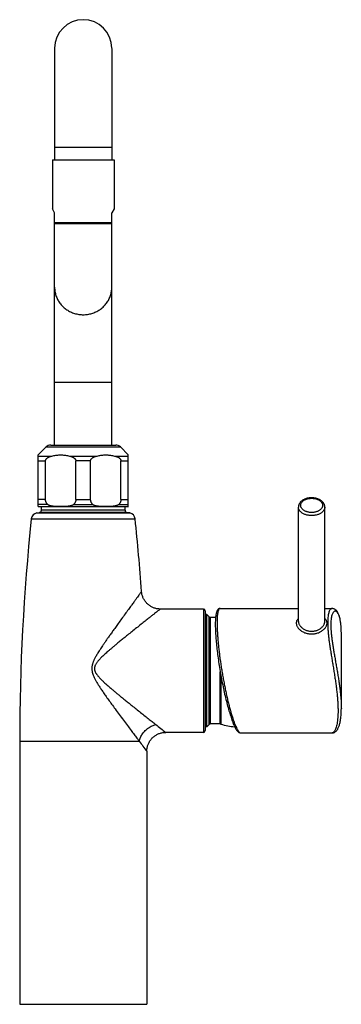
# Model space of a CAD drawing. Header units: millimetres. Extents: x 135 to 335, y 100 to 267.
# Tile 4 of 5: x 161 to 183, y 200 to 267. Entities that reach past the tile are written whole.
import ezdxf

# ---------------------------------------------------------------- set-up
doc = ezdxf.new("R2010")
doc.units = ezdxf.units.MM
doc.header["$LTSCALE"] = 30.734
doc.layers.get('0').update_dxf_attribs({"linetype": 'CONTINUOUS'})

msp = doc.modelspace()

# ---------------------------------------------------------------- linework, layer by layer
at = {"color": 7, "linetype": 'Continuous'}
for p, q in [((162.966, 264.857), (162.966, 257.254)), ((166.866, 264.857), (166.866, 257.254)), ((162.816, 257.254), (162.816, 253.914)), ((162.816, 257.254), (167.016, 257.254)), ((167.016, 257.254), (167.016, 253.914)), ((162.966, 253.654), (162.816, 253.914)), ((162.966, 237.837), (162.966, 253.654)), ((167.016, 253.914), (166.866, 253.654)), ((166.866, 237.837), (166.866, 253.654)), ((162.966, 252.991), (166.866, 252.991)), ((166.866, 252.904), (162.966, 252.904)), ((161.841, 237.162), (162.384, 237.705)), ((162.702, 237.837), (167.129, 237.837)), ((167.991, 237.162), (167.448, 237.705)), ((161.841, 233.642), (161.841, 237.162)), ((167.991, 233.642), (167.991, 237.162)), ((162.341, 234.131), (162.341, 236.751)), ((164.416, 234.131), (164.416, 236.751)), ((165.416, 234.131), (165.416, 236.751)), ((167.491, 234.131), (167.491, 236.751)), ((161.886, 233.637), (167.946, 233.637)), ((162.066, 233.388), (162.066, 233.637)), ((167.766, 233.388), (167.766, 233.637)), ((179.593, 225.824), (179.593, 233.609)), ((181.393, 225.824), (181.393, 233.609)), ((161.744, 233.205), (161.942, 233.24)), ((168.088, 233.205), (167.89, 233.24)), ((173.121, 226.662), (170.179, 226.662)), ((173.241, 226.542), (173.241, 218.382)), ((173.346, 226.287), (173.241, 226.287)), ((173.497, 226.136), (173.346, 226.287)), ((173.346, 218.637), (173.346, 226.287)), ((173.941, 226.092), (173.603, 226.092)), ((174.256, 226.7), (179.593, 226.7)), ((174.256, 226.7), (174.256, 226.7)), ((181.393, 226.7), (181.885, 226.7)), ((182.518, 219.883), (182.518, 225.042)), ((173.497, 218.788), (173.346, 218.637)), ((174.261, 218.832), (173.603, 218.832)), ((173.121, 218.262), (170.541, 218.262)), ((173.346, 218.637), (173.241, 218.637)), ((175.654, 218.225), (181.885, 218.225)), ((160.581, 217.662), (160.581, 199.737)), ((169.251, 216.972), (169.251, 199.737)), ((160.581, 199.737), (169.251, 199.737))]:
    msp.add_line(p, q, dxfattribs=at)
at = {"color": 9, "linetype": 'Continuous'}
for p, q in [((166.866, 258.109), (162.966, 258.109)), ((162.966, 242.112), (166.866, 242.112)), ((162.384, 237.705), (167.448, 237.705)), ((161.841, 237.069), (162.718, 237.069)), ((164.039, 237.069), (165.793, 237.069)), ((167.114, 237.069), (167.991, 237.069)), ((161.841, 236.751), (162.341, 236.751)), ((165.416, 236.751), (164.416, 236.751)), ((167.491, 236.751), (167.991, 236.751)), ((162.341, 234.131), (161.841, 234.131)), ((164.416, 234.131), (165.416, 234.131)), ((167.491, 234.131), (167.991, 234.131)), ((162.487, 233.789), (161.841, 233.789)), ((164.27, 233.789), (165.562, 233.789)), ((167.345, 233.789), (167.991, 233.789)), ((161.374, 232.809), (168.458, 232.809)), ((161.744, 233.205), (168.088, 233.205)), ((167.89, 233.24), (161.942, 233.24)), ((167.766, 233.388), (162.066, 233.388)), ((173.121, 226.662), (173.121, 218.262)), ((173.497, 218.788), (173.497, 226.136)), ((173.603, 218.832), (173.603, 226.092)), ((182.508, 225.394), (182.508, 225.398)), ((182.518, 225.042), (182.518, 225.055)), ((174.261, 218.832), (174.261, 222.377)), ((174.308, 222.114), (174.308, 218.825)), ((160.581, 217.662), (168.734, 217.662))]:
    msp.add_line(p, q, dxfattribs=at)
at = {"color": 7, "linetype": 'Continuous'}
for points in [[(170.179, 226.662), (170.135, 226.663), (170.081, 226.666), (170.027, 226.671), (169.973, 226.679), (169.919, 226.688), (169.866, 226.7), (169.814, 226.715), (169.762, 226.731), (169.711, 226.75), (169.66, 226.771), (169.611, 226.793), (169.563, 226.818), (169.516, 226.845), (169.47, 226.874), (169.425, 226.905), (169.381, 226.938), (169.339, 226.972), (169.299, 227.009), (169.26, 227.047), (169.222, 227.086), (169.187, 227.127), (169.153, 227.17), (169.121, 227.214), (169.091, 227.259), (169.062, 227.305), (169.036, 227.353), (169.012, 227.402), (168.99, 227.451), (168.97, 227.502), (168.952, 227.553), (168.936, 227.605), (168.922, 227.658), (168.911, 227.711), (168.902, 227.765), (168.895, 227.819), (168.892, 227.861)], [(174.256, 226.7), (174.242, 226.7), (174.218, 226.697), (174.194, 226.69), (174.17, 226.681), (174.147, 226.668), (174.126, 226.653), (174.106, 226.636), (174.088, 226.616), (174.072, 226.595), (174.057, 226.572), (174.044, 226.547), (174.031, 226.521), (174.019, 226.492), (174.008, 226.461), (173.998, 226.428), (173.988, 226.392), (173.979, 226.353), (173.971, 226.312), (173.963, 226.268), (173.956, 226.22), (173.949, 226.169), (173.943, 226.114), (173.938, 226.055), (173.933, 225.992), (173.929, 225.925), (173.926, 225.854), (173.924, 225.777), (173.923, 225.696), (173.922, 225.617)], [(182.518, 225.042), (182.517, 225.146), (182.515, 225.241), (182.511, 225.335), (182.506, 225.426), (182.5, 225.515), (182.492, 225.603), (182.482, 225.687), (182.471, 225.768), (182.459, 225.846), (182.446, 225.919), (182.432, 225.989), (182.416, 226.054), (182.4, 226.115), (182.383, 226.172), (182.365, 226.224), (182.347, 226.273), (182.329, 226.318), (182.31, 226.36), (182.29, 226.399), (182.27, 226.436), (182.249, 226.47), (182.227, 226.501), (182.204, 226.531), (182.18, 226.558), (182.155, 226.584), (182.129, 226.607), (182.102, 226.628), (182.073, 226.647), (182.043, 226.663), (182.012, 226.676), (181.98, 226.687), (181.948, 226.694), (181.916, 226.699), (181.884, 226.7)], [(173.922, 225.617), (173.923, 225.538), (173.924, 225.449), (173.926, 225.358), (173.929, 225.263), (173.933, 225.166), (173.938, 225.067), (173.944, 224.965), (173.951, 224.86), (173.958, 224.753), (173.966, 224.644), (173.976, 224.533), (173.986, 224.42), (173.997, 224.304), (174.009, 224.187), (174.021, 224.068), (174.035, 223.948), (174.049, 223.826), (174.064, 223.702), (174.08, 223.577), (174.096, 223.451), (174.114, 223.324), (174.132, 223.196), (174.151, 223.067), (174.17, 222.938), (174.19, 222.807), (174.211, 222.677), (174.233, 222.546), (174.255, 222.414), (174.277, 222.283), (174.301, 222.152), (174.325, 222.021), (174.349, 221.89), (174.374, 221.759), (174.399, 221.63), (174.425, 221.501), (174.452, 221.372), (174.479, 221.245), (174.506, 221.119), (174.533, 220.994), (174.561, 220.87), (174.589, 220.748), (174.618, 220.628), (174.647, 220.509), (174.676, 220.392), (174.705, 220.278), (174.734, 220.165), (174.764, 220.055), (174.793, 219.947), (174.823, 219.842), (174.852, 219.739), (174.882, 219.639), (174.912, 219.541), (174.942, 219.447), (174.971, 219.355), (175.001, 219.267), (175.03, 219.182), (175.06, 219.1), (175.089, 219.021), (175.118, 218.945), (175.147, 218.874), (175.175, 218.806), (175.203, 218.743), (175.23, 218.684), (175.257, 218.629), (175.283, 218.579), (175.308, 218.533), (175.332, 218.491), (175.356, 218.453), (175.379, 218.419), (175.401, 218.388), (175.423, 218.36), (175.445, 218.335), (175.467, 218.313), (175.489, 218.293), (175.512, 218.275), (175.536, 218.26), (175.56, 218.247), (175.586, 218.236), (175.613, 218.229), (175.642, 218.225), (175.654, 218.225)], [(181.884, 218.225), (181.916, 218.227), (181.948, 218.231), (181.98, 218.239), (182.012, 218.249), (182.043, 218.263), (182.073, 218.279), (182.102, 218.297), (182.129, 218.318), (182.155, 218.341), (182.18, 218.367), (182.204, 218.394), (182.227, 218.424), (182.249, 218.455), (182.27, 218.489), (182.29, 218.526), (182.31, 218.565), (182.329, 218.607), (182.347, 218.652), (182.365, 218.701), (182.383, 218.754), (182.4, 218.81), (182.416, 218.871), (182.432, 218.936), (182.446, 219.006), (182.459, 219.079), (182.471, 219.157), (182.482, 219.238), (182.492, 219.322), (182.5, 219.41), (182.506, 219.499), (182.511, 219.591), (182.515, 219.684), (182.517, 219.779), (182.518, 219.885)], [(169.251, 216.972), (169.252, 217.014), (169.254, 217.068), (169.26, 217.122), (169.267, 217.175), (169.277, 217.228), (169.288, 217.281), (169.302, 217.333), (169.318, 217.384), (169.337, 217.435), (169.357, 217.485), (169.38, 217.534), (169.404, 217.582), (169.431, 217.629), (169.459, 217.675), (169.489, 217.719), (169.521, 217.763), (169.555, 217.804), (169.591, 217.845), (169.628, 217.884), (169.667, 217.921), (169.708, 217.957), (169.75, 217.991), (169.793, 218.023), (169.837, 218.053), (169.883, 218.082), (169.93, 218.108), (169.978, 218.133), (170.027, 218.155), (170.077, 218.176), (170.128, 218.194), (170.179, 218.21), (170.231, 218.224), (170.284, 218.236), (170.337, 218.246), (170.39, 218.253), (170.444, 218.258), (170.498, 218.261), (170.541, 218.262)]]:
    msp.add_lwpolyline(points, dxfattribs=at)
for centre, radius, start, end in [((164.916, 264.859), 1.95, 0, 180), ((162.702, 237.387), 0.45, 90, 135), ((167.129, 237.387), 0.45, 45, 90), ((161.886, 233.862), 0.225, 258.26464, 270), ((167.946, 233.862), 0.225, 270, 281.73536), ((305.572, 217.662), 144.991, 174.00343, 180), ((161.822, 232.762), 0.45, 100, 174.00343), ((161.916, 233.388), 0.15, 280, 360), ((167.916, 233.388), 0.15, 180, 260), ((168.01, 232.762), 0.45, 5.99657, 80), ((24.26, 217.662), 144.991, 4.03376, 5.99657), ((173.121, 226.542), 0.12, 0, 90), ((173.603, 226.242), 0.15, 225, 270), ((173.603, 218.682), 0.15, 90, 135), ((174.261, 218.682), 0.15, 71.97904, 90), ((175.491, 222.462), 3.825, 251.97904, 266.3759), ((173.121, 218.382), 0.12, 270, 360)]:
    msp.add_arc(centre, radius, start, end, dxfattribs=at)
at = {"color": 9, "linetype": 'Continuous'}
for centre, radius, start, end in [((177.087, 225.078), 5.43, 2.28061, 3.33275), ((176.788, 225.066), 5.73, 2.05245, 2.28763), ((176.485, 225.056), 6.032, 1.20619, 2.04702), ((176.133, 225.048), 6.385, 0.98276, 1.21134), ((175.831, 225.043), 6.687, 0.10488, 0.97746), ((323.111, 412.942), 247.342, 231.71645, 231.91424), ((380.219, 375.665), 263.991, 216.76376, 216.95092)]:
    msp.add_arc(centre, radius, start, end, dxfattribs=at)
for points, knots in [([(162.966, 248.584), (162.966, 248.56), (162.967, 248.489), (162.977, 248.369), (163, 248.228), (163.034, 248.088), (163.079, 247.951), (163.135, 247.818), (163.201, 247.69), (163.278, 247.567), (163.364, 247.449), (163.459, 247.339), (163.563, 247.235), (163.674, 247.14), (163.793, 247.053), (163.919, 246.975), (164.05, 246.907), (164.186, 246.848), (164.327, 246.8), (164.471, 246.762), (164.618, 246.734), (164.766, 246.718), (164.866, 246.714), (164.916, 246.714)], [0, 0, 0, 0, 0.071629, 0.214895, 0.35827, 0.501825, 0.645625, 0.78973, 0.934191, 1.079052, 1.224346, 1.370096, 1.516316, 1.663005, 1.810155, 1.957745, 2.105744, 2.254113, 2.402804, 2.551761, 2.700923, 2.850224, 2.999596, 2.999596, 2.999596, 2.999596]), ([(164.916, 246.714), (164.966, 246.714), (165.065, 246.718), (165.214, 246.734), (165.361, 246.762), (165.505, 246.8), (165.645, 246.848), (165.782, 246.907), (165.913, 246.975), (166.039, 247.053), (166.158, 247.14), (166.269, 247.235), (166.373, 247.339), (166.468, 247.449), (166.554, 247.567), (166.631, 247.69), (166.697, 247.818), (166.753, 247.951), (166.798, 248.088), (166.832, 248.228), (166.855, 248.369), (166.864, 248.489), (166.866, 248.56), (166.866, 248.584)], [0, 0, 0, 0, 0.149372, 0.298673, 0.447835, 0.596792, 0.745483, 0.893852, 1.041851, 1.189441, 1.336591, 1.48328, 1.6295, 1.77525, 1.920544, 2.065405, 2.209866, 2.353971, 2.497771, 2.641326, 2.784701, 2.927967, 2.999596, 2.999596, 2.999596, 2.999596]), ([(179.743, 233.723), (179.743, 233.744), (179.747, 233.785), (179.765, 233.845), (179.794, 233.903), (179.835, 233.958), (179.886, 234.009), (179.947, 234.056), (180.015, 234.097), (180.092, 234.132), (180.174, 234.161), (180.262, 234.183), (180.353, 234.198), (180.446, 234.206), (180.54, 234.206), (180.633, 234.198), (180.724, 234.183), (180.811, 234.161), (180.894, 234.132), (180.97, 234.097), (181.039, 234.056), (181.099, 234.009), (181.15, 233.958), (181.191, 233.903), (181.22, 233.845), (181.239, 233.785), (181.243, 233.744), (181.243, 233.723)], [0, 0, 0, 0, 0.06074, 0.122851, 0.187443, 0.255405, 0.327301, 0.40338, 0.483606, 0.567707, 0.655214, 0.745508, 0.837865, 0.931488, 1.025539, 1.119162, 1.211517, 1.30181, 1.389316, 1.473416, 1.553642, 1.62972, 1.701616, 1.769577, 1.834169, 1.896279, 1.957019, 1.957019, 1.957019, 1.957019]), ([(181.393, 233.609), (181.393, 233.585), (181.388, 233.538), (181.368, 233.468), (181.335, 233.401), (181.29, 233.337), (181.233, 233.278), (181.166, 233.223), (181.089, 233.173), (181.003, 233.13), (180.91, 233.095), (180.811, 233.066), (180.708, 233.045), (180.601, 233.033), (180.493, 233.029), (180.384, 233.033), (180.278, 233.045), (180.174, 233.066), (180.075, 233.095), (179.982, 233.13), (179.896, 233.173), (179.819, 233.223), (179.752, 233.278), (179.695, 233.337), (179.65, 233.401), (179.617, 233.468), (179.597, 233.538), (179.593, 233.585), (179.593, 233.609)], [0, 0, 0, 0, 0.070039, 0.141492, 0.215611, 0.293378, 0.375447, 0.462144, 0.5535, 0.649287, 0.749069, 0.852239, 0.95806, 1.065702, 1.17427, 1.282839, 1.390481, 1.496303, 1.599472, 1.699254, 1.795041, 1.886397, 1.973094, 2.055163, 2.13293, 2.207049, 2.278502, 2.348541, 2.348541, 2.348541, 2.348541]), ([(181.243, 233.723), (181.243, 233.703), (181.239, 233.662), (181.22, 233.602), (181.191, 233.544), (181.15, 233.489), (181.099, 233.438), (181.039, 233.391), (180.97, 233.35), (180.894, 233.315), (180.811, 233.286), (180.724, 233.263), (180.633, 233.249), (180.54, 233.241), (180.446, 233.241), (180.353, 233.249), (180.262, 233.263), (180.174, 233.286), (180.092, 233.315), (180.015, 233.35), (179.947, 233.391), (179.886, 233.438), (179.835, 233.489), (179.794, 233.544), (179.765, 233.602), (179.747, 233.662), (179.743, 233.703), (179.743, 233.723)], [0, 0, 0, 0, 0.06074, 0.122851, 0.187443, 0.255405, 0.327301, 0.40338, 0.483606, 0.567707, 0.655214, 0.745508, 0.837865, 0.931488, 1.025539, 1.119162, 1.211517, 1.30181, 1.389316, 1.473416, 1.553642, 1.62972, 1.701616, 1.769577, 1.834169, 1.896279, 1.957019, 1.957019, 1.957019, 1.957019]), ([(168.892, 227.861), (168.889, 227.858), (168.88, 227.845), (168.858, 227.814), (168.82, 227.763), (168.766, 227.688), (168.694, 227.589), (168.603, 227.463), (168.489, 227.306), (168.351, 227.117), (168.186, 226.89), (167.991, 226.622), (167.771, 226.32), (167.54, 226.002), (167.317, 225.695), (167.112, 225.412), (166.927, 225.155), (166.759, 224.92), (166.608, 224.706), (166.47, 224.511), (166.346, 224.331), (166.234, 224.166), (166.132, 224.015), (166.041, 223.875), (165.959, 223.746), (165.885, 223.626), (165.82, 223.515), (165.762, 223.412), (165.712, 223.318), (165.668, 223.231), (165.632, 223.151), (165.602, 223.076), (165.575, 223.004), (165.552, 222.932), (165.532, 222.859), (165.517, 222.785), (165.507, 222.711), (165.503, 222.638), (165.504, 222.565), (165.51, 222.492), (165.516, 222.444), (165.52, 222.42)], [0, 0, 0, 0, 0.012138, 0.049214, 0.112605, 0.203808, 0.325206, 0.479981, 0.67206, 0.905077, 1.18258, 1.513784, 1.89867, 2.305812, 2.691624, 3.038298, 3.354001, 3.64119, 3.902437, 4.140781, 4.358402, 4.557323, 4.739431, 4.906194, 5.058774, 5.198441, 5.326686, 5.444728, 5.55234, 5.649106, 5.735683, 5.815123, 5.890953, 5.96649, 6.042542, 6.11786, 6.19201, 6.265317, 6.338262, 6.411205, 6.484387, 6.484387, 6.484387, 6.484387]), ([(170.179, 226.662), (170.175, 226.659), (170.162, 226.649), (170.131, 226.624), (170.078, 226.583), (170.002, 226.523), (169.902, 226.444), (169.774, 226.343), (169.615, 226.218), (169.424, 226.067), (169.195, 225.886), (168.926, 225.673), (168.625, 225.434), (168.314, 225.187), (168.019, 224.95), (167.752, 224.735), (167.511, 224.539), (167.292, 224.36), (167.095, 224.197), (166.916, 224.047), (166.753, 223.909), (166.606, 223.782), (166.473, 223.664), (166.353, 223.555), (166.245, 223.454), (166.148, 223.36), (166.062, 223.272), (165.985, 223.189), (165.918, 223.112), (165.86, 223.04), (165.812, 222.971), (165.771, 222.906), (165.74, 222.845), (165.716, 222.789), (165.699, 222.738), (165.688, 222.689), (165.682, 222.643), (165.681, 222.597), (165.685, 222.552), (165.692, 222.506), (165.699, 222.477), (165.704, 222.462)], [0, 0, 0, 0, 0.012844, 0.051962, 0.118433, 0.213777, 0.340758, 0.502505, 0.702619, 0.94556, 1.235539, 1.577203, 1.975334, 2.388846, 2.767834, 3.109258, 3.419288, 3.700417, 3.95608, 4.188827, 4.401009, 4.59465, 4.771522, 4.933148, 5.08083, 5.215759, 5.338895, 5.451119, 5.55319, 5.645775, 5.729678, 5.805759, 5.8742, 5.934949, 5.98858, 6.037084, 6.082876, 6.128331, 6.174232, 6.220225, 6.265856, 6.265856, 6.265856, 6.265856]), ([(174.256, 226.7), (174.247, 226.7), (174.221, 226.696), (174.181, 226.665), (174.144, 226.603), (174.113, 226.516), (174.087, 226.403), (174.067, 226.264), (174.052, 226.1), (174.044, 225.912), (174.042, 225.779), (174.042, 225.709)], [0, 0, 0, 0, 0.025155, 0.077487, 0.146632, 0.238141, 0.353897, 0.494266, 0.658954, 0.847304, 1.058332, 1.058332, 1.058332, 1.058332]), ([(181.884, 226.7), (181.871, 226.7), (181.836, 226.694), (181.784, 226.658), (181.734, 226.593), (181.691, 226.503), (181.654, 226.389), (181.625, 226.25), (181.603, 226.089), (181.59, 225.906), (181.588, 225.777), (181.588, 225.709)], [0, 0, 0, 0, 0.039927, 0.104067, 0.183627, 0.282706, 0.402815, 0.544301, 0.707012, 0.890568, 1.094407, 1.094407, 1.094407, 1.094407]), ([(182.508, 225.398), (182.503, 225.469), (182.493, 225.605), (182.467, 225.8), (182.434, 225.975), (182.394, 226.127), (182.347, 226.257), (182.296, 226.362), (182.24, 226.442), (182.181, 226.496), (182.118, 226.523), (182.054, 226.519), (181.996, 226.483), (181.946, 226.422), (181.902, 226.337), (181.865, 226.23), (181.836, 226.1), (181.815, 225.95), (181.802, 225.779), (181.799, 225.658), (181.799, 225.595)], [0, 0, 0, 0, 0.214023, 0.410844, 0.5886, 0.746516, 0.883966, 1.000646, 1.096967, 1.174741, 1.238467, 1.296658, 1.360064, 1.436802, 1.530982, 1.644228, 1.776937, 1.929138, 2.100569, 2.290355, 2.290355, 2.290355, 2.290355]), ([(174.042, 225.709), (174.042, 225.631), (174.044, 225.469), (174.054, 225.217), (174.069, 224.946), (174.09, 224.659), (174.117, 224.356), (174.149, 224.04), (174.187, 223.713), (174.231, 223.377), (174.279, 223.034), (174.332, 222.686), (174.389, 222.335), (174.45, 221.985), (174.515, 221.638), (174.583, 221.295), (174.654, 220.96), (174.726, 220.635), (174.801, 220.323), (174.876, 220.025), (174.953, 219.744), (175.029, 219.483), (175.104, 219.242), (175.178, 219.024), (175.251, 218.83), (175.321, 218.662), (175.389, 218.52), (175.453, 218.405), (175.514, 218.318), (175.57, 218.259), (175.618, 218.229), (175.646, 218.225), (175.654, 218.225)], [0, 0, 0, 0, 0.232597, 0.485475, 0.757138, 1.04606, 1.350578, 1.668813, 1.998801, 2.338527, 2.685861, 3.038526, 3.394182, 3.750425, 4.104797, 4.454801, 4.797938, 5.131733, 5.453758, 5.761671, 6.053245, 6.326397, 6.579227, 6.810035, 7.017363, 7.200025, 7.357164, 7.48834, 7.593722, 7.674562, 7.73451, 7.758061, 7.758061, 7.758061, 7.758061]), ([(179.592, 226.019), (179.577, 226.006), (179.544, 225.973), (179.501, 225.917), (179.467, 225.85), (179.447, 225.78), (179.443, 225.733), (179.443, 225.709)], [0, 0, 0, 0, 0.0618083, 0.1388659, 0.2124489, 0.2841804, 0.3556362, 0.3556362, 0.3556362, 0.3556362]), ([(179.443, 225.709), (179.443, 225.684), (179.447, 225.633), (179.467, 225.557), (179.501, 225.48), (179.548, 225.403), (179.608, 225.328), (179.68, 225.256), (179.764, 225.189), (179.858, 225.128), (179.961, 225.075), (180.072, 225.03), (180.188, 224.997), (180.308, 224.974), (180.431, 224.962), (180.554, 224.962), (180.677, 224.974), (180.797, 224.997), (180.913, 225.03), (181.024, 225.075), (181.127, 225.128), (181.222, 225.189), (181.305, 225.256), (181.377, 225.328), (181.437, 225.403), (181.484, 225.48), (181.518, 225.557), (181.538, 225.633), (181.543, 225.684), (181.543, 225.709)], [0, 0, 0, 0, 0.073739, 0.152118, 0.23594, 0.325616, 0.421324, 0.523152, 0.630687, 0.743063, 0.859325, 0.97851, 1.099708, 1.222141, 1.345238, 1.468538, 1.591635, 1.714068, 1.835266, 1.954451, 2.070713, 2.183088, 2.290623, 2.392451, 2.488159, 2.577835, 2.661657, 2.740035, 2.813773, 2.813773, 2.813773, 2.813773]), ([(179.593, 225.824), (179.593, 225.801), (179.597, 225.755), (179.615, 225.685), (179.645, 225.615), (179.686, 225.544), (179.739, 225.476), (179.802, 225.41), (179.875, 225.349), (179.957, 225.294), (180.045, 225.246), (180.139, 225.207), (180.238, 225.177), (180.339, 225.157), (180.441, 225.147), (180.544, 225.147), (180.647, 225.157), (180.748, 225.177), (180.846, 225.207), (180.94, 225.246), (181.028, 225.294), (181.11, 225.349), (181.183, 225.41), (181.246, 225.476), (181.299, 225.544), (181.34, 225.615), (181.37, 225.685), (181.388, 225.755), (181.393, 225.801), (181.393, 225.824)], [0, 0, 0, 0, 0.067498, 0.138961, 0.215129, 0.296414, 0.382835, 0.474029, 0.569316, 0.667795, 0.768495, 0.870498, 0.97314, 1.075975, 1.178826, 1.281654, 1.384504, 1.487339, 1.58998, 1.691983, 1.792682, 1.891161, 1.986447, 2.077641, 2.164062, 2.245347, 2.321514, 2.392977, 2.460474, 2.460474, 2.460474, 2.460474]), ([(181.543, 225.709), (181.543, 225.733), (181.538, 225.78), (181.518, 225.85), (181.485, 225.917), (181.441, 225.973), (181.408, 226.006), (181.393, 226.019)], [0, 0, 0, 0, 0.0714564, 0.1431887, 0.2167724, 0.2938301, 0.3556362, 0.3556362, 0.3556362, 0.3556362]), ([(181.588, 225.709), (181.588, 225.634), (181.591, 225.478), (181.605, 225.235), (181.627, 224.974), (181.658, 224.695), (181.696, 224.399), (181.741, 224.089), (181.791, 223.766), (181.845, 223.433), (181.902, 223.091), (181.96, 222.745), (182.018, 222.398), (182.072, 222.052), (182.124, 221.71), (182.169, 221.376), (182.209, 221.05), (182.242, 220.736), (182.267, 220.435), (182.284, 220.147), (182.293, 219.875), (182.293, 219.619), (182.285, 219.381), (182.269, 219.161), (182.244, 218.961), (182.212, 218.782), (182.173, 218.626), (182.128, 218.493), (182.078, 218.386), (182.024, 218.304), (181.967, 218.249), (181.917, 218.227), (181.89, 218.225), (181.884, 218.225)], [0, 0, 0, 0, 0.223849, 0.467476, 0.730197, 1.011218, 1.309476, 1.623482, 1.951203, 2.290112, 2.637196, 2.989147, 3.342503, 3.693905, 4.040219, 4.378719, 4.707107, 5.023511, 5.326453, 5.614725, 5.887341, 6.143426, 6.382168, 6.602758, 6.804371, 6.986154, 7.147292, 7.287087, 7.405174, 7.501904, 7.579102, 7.641597, 7.659333, 7.659333, 7.659333, 7.659333]), ([(181.799, 225.595), (181.799, 225.526), (181.803, 225.38), (181.816, 225.153), (181.838, 224.908), (181.869, 224.646), (181.907, 224.368), (181.952, 224.075), (182.002, 223.769), (182.057, 223.452), (182.116, 223.126), (182.175, 222.794), (182.234, 222.46), (182.29, 222.127), (182.343, 221.797), (182.39, 221.473), (182.431, 221.158), (182.465, 220.853), (182.491, 220.56), (182.509, 220.281), (182.516, 220.057), (182.518, 219.927), (182.518, 219.885)], [0, 0, 0, 0, 0.208456, 0.43617, 0.682249, 0.946125, 1.227175, 1.524139, 1.835268, 2.158312, 2.490406, 2.82833, 3.168644, 3.507946, 3.843015, 4.171041, 4.489642, 4.796888, 5.091266, 5.37155, 5.636765, 5.761795, 5.761795, 5.761795, 5.761795]), ([(165.52, 222.42), (165.528, 222.376), (165.55, 222.284), (165.599, 222.142), (165.667, 221.988), (165.752, 221.822), (165.855, 221.642), (165.976, 221.447), (166.113, 221.236), (166.269, 221.005), (166.445, 220.754), (166.641, 220.478), (166.86, 220.176), (167.105, 219.841), (167.373, 219.477), (167.654, 219.101), (167.924, 218.739), (168.169, 218.413), (168.382, 218.13), (168.566, 217.884), (168.68, 217.733), (168.734, 217.662)], [0, 0, 0, 0, 0.132866, 0.282399, 0.450018, 0.636717, 0.843549, 1.071906, 1.323565, 1.600735, 1.906111, 2.242997, 2.615484, 3.027461, 3.486288, 3.972511, 4.435799, 4.842876, 5.19409, 5.498503, 5.763836, 5.763836, 5.763836, 5.763836]), ([(165.704, 222.462), (165.709, 222.443), (165.723, 222.405), (165.748, 222.35), (165.778, 222.297), (165.81, 222.246), (165.844, 222.197), (165.882, 222.147), (165.924, 222.095), (165.971, 222.04), (166.025, 221.981), (166.085, 221.917), (166.153, 221.848), (166.228, 221.775), (166.311, 221.697), (166.403, 221.613), (166.503, 221.522), (166.613, 221.425), (166.735, 221.32), (166.867, 221.207), (167.013, 221.084), (167.173, 220.951), (167.349, 220.806), (167.542, 220.648), (167.754, 220.475), (167.988, 220.287), (168.246, 220.079), (168.53, 219.853), (168.829, 219.614), (169.129, 219.376), (169.409, 219.154), (169.654, 218.96), (169.803, 218.842), (169.87, 218.79)], [0, 0, 0, 0, 0.06021, 0.120667, 0.181084, 0.241032, 0.300847, 0.36255, 0.428335, 0.500351, 0.580302, 0.668497, 0.764937, 0.869685, 0.983376, 1.10703, 1.24168, 1.388408, 1.548323, 1.722616, 1.912743, 2.120248, 2.347345, 2.596351, 2.868877, 3.166513, 3.49631, 3.864144, 4.255229, 4.646111, 5.011348, 5.328878, 5.582252, 5.582252, 5.582252, 5.582252]), ([(168.734, 217.662), (168.744, 217.706), (168.769, 217.793), (168.82, 217.92), (168.883, 218.044), (168.959, 218.164), (169.046, 218.277), (169.144, 218.383), (169.25, 218.479), (169.364, 218.566), (169.485, 218.641), (169.61, 218.705), (169.738, 218.755), (169.826, 218.78), (169.87, 218.79)], [0, 0, 0, 0, 0.134214, 0.271321, 0.410913, 0.552479, 0.695435, 0.839147, 0.98295, 1.126179, 1.268189, 1.408378, 1.546216, 1.68126, 1.68126, 1.68126, 1.68126])]:
    msp.add_open_spline(points, degree=3, knots=knots, dxfattribs=at)
at = {"color": 7, "linetype": 'Continuous'}
for points, knots in [([(162.341, 236.751), (162.341, 236.758), (162.342, 236.774), (162.346, 236.797), (162.354, 236.821), (162.365, 236.846), (162.38, 236.871), (162.401, 236.897), (162.426, 236.924), (162.458, 236.951), (162.496, 236.977), (162.54, 237.002), (162.592, 237.026), (162.652, 237.049), (162.695, 237.062), (162.718, 237.069)], [0, 0, 0, 0, 0.0229317, 0.0463975, 0.0711492, 0.0978934, 0.1273648, 0.1602232, 0.1970012, 0.238022, 0.2837933, 0.3348909, 0.3919239, 0.4555807, 0.5266594, 0.5266594, 0.5266594, 0.5266594]), ([(162.718, 237.069), (162.762, 237.081), (162.85, 237.103), (162.983, 237.13), (163.115, 237.148), (163.247, 237.16), (163.378, 237.163), (163.51, 237.16), (163.641, 237.148), (163.773, 237.13), (163.906, 237.103), (163.995, 237.081), (164.039, 237.069)], [0, 0, 0, 0, 0.137962, 0.273142, 0.406265, 0.538024, 0.669131, 0.800238, 0.931997, 1.06512, 1.2003, 1.338262, 1.338262, 1.338262, 1.338262]), ([(164.039, 237.069), (164.062, 237.062), (164.105, 237.049), (164.165, 237.026), (164.216, 237.002), (164.261, 236.977), (164.299, 236.951), (164.331, 236.924), (164.356, 236.897), (164.376, 236.871), (164.392, 236.846), (164.403, 236.821), (164.41, 236.797), (164.415, 236.774), (164.416, 236.758), (164.416, 236.751)], [0, 0, 0, 0, 0.0710659, 0.1347205, 0.1917572, 0.2428626, 0.2886445, 0.329679, 0.3664678, 0.399338, 0.4288097, 0.4555423, 0.4802828, 0.503736, 0.5266594, 0.5266594, 0.5266594, 0.5266594]), ([(165.416, 236.751), (165.416, 236.758), (165.417, 236.774), (165.421, 236.797), (165.429, 236.821), (165.44, 236.846), (165.455, 236.871), (165.476, 236.897), (165.501, 236.924), (165.533, 236.951), (165.571, 236.977), (165.615, 237.002), (165.667, 237.026), (165.727, 237.049), (165.77, 237.062), (165.793, 237.069)], [0, 0, 0, 0, 0.0229317, 0.0463975, 0.0711492, 0.0978934, 0.1273648, 0.1602232, 0.1970012, 0.238022, 0.2837933, 0.3348909, 0.3919239, 0.4555807, 0.5266594, 0.5266594, 0.5266594, 0.5266594]), ([(165.793, 237.069), (165.837, 237.081), (165.925, 237.103), (166.058, 237.13), (166.19, 237.148), (166.322, 237.16), (166.453, 237.163), (166.585, 237.16), (166.716, 237.148), (166.848, 237.13), (166.981, 237.103), (167.07, 237.081), (167.114, 237.069)], [0, 0, 0, 0, 0.137962, 0.273142, 0.406265, 0.538024, 0.669131, 0.800238, 0.931997, 1.06512, 1.2003, 1.338262, 1.338262, 1.338262, 1.338262]), ([(167.114, 237.069), (167.137, 237.062), (167.18, 237.049), (167.24, 237.026), (167.291, 237.002), (167.336, 236.977), (167.374, 236.951), (167.406, 236.924), (167.431, 236.897), (167.451, 236.871), (167.467, 236.846), (167.478, 236.821), (167.485, 236.797), (167.49, 236.774), (167.491, 236.758), (167.491, 236.751)], [0, 0, 0, 0, 0.0710659, 0.1347205, 0.1917572, 0.2428626, 0.2886445, 0.329679, 0.3664678, 0.399338, 0.4288097, 0.4555423, 0.4802828, 0.503736, 0.5266594, 0.5266594, 0.5266594, 0.5266594]), ([(162.487, 233.789), (162.474, 233.803), (162.449, 233.831), (162.418, 233.875), (162.393, 233.919), (162.373, 233.962), (162.359, 234.005), (162.348, 234.047), (162.342, 234.089), (162.341, 234.117), (162.341, 234.131)], [0, 0, 0, 0, 0.0582598, 0.1119776, 0.1620013, 0.2090843, 0.2539056, 0.297084, 0.3391936, 0.3807801, 0.3807801, 0.3807801, 0.3807801]), ([(164.416, 234.131), (164.416, 234.117), (164.414, 234.089), (164.408, 234.047), (164.398, 234.005), (164.383, 233.962), (164.364, 233.919), (164.339, 233.875), (164.308, 233.831), (164.283, 233.803), (164.27, 233.789)], [0, 0, 0, 0, 0.0415866, 0.0836961, 0.1268745, 0.1716958, 0.2187788, 0.2688025, 0.3225203, 0.3807801, 0.3807801, 0.3807801, 0.3807801]), ([(165.562, 233.789), (165.549, 233.803), (165.524, 233.831), (165.493, 233.875), (165.468, 233.919), (165.448, 233.962), (165.434, 234.005), (165.423, 234.047), (165.417, 234.089), (165.416, 234.117), (165.416, 234.131)], [0, 0, 0, 0, 0.0582598, 0.1119776, 0.1620013, 0.2090843, 0.2539056, 0.297084, 0.3391936, 0.3807801, 0.3807801, 0.3807801, 0.3807801]), ([(167.491, 234.131), (167.491, 234.117), (167.489, 234.089), (167.483, 234.047), (167.473, 234.005), (167.458, 233.962), (167.439, 233.919), (167.414, 233.875), (167.383, 233.831), (167.358, 233.803), (167.345, 233.789)], [0, 0, 0, 0, 0.0415866, 0.0836961, 0.1268745, 0.1716958, 0.2187788, 0.2688025, 0.3225203, 0.3807801, 0.3807801, 0.3807801, 0.3807801]), ([(181.393, 233.609), (181.393, 233.628), (181.39, 233.666), (181.38, 233.723), (181.361, 233.78), (181.336, 233.835), (181.303, 233.89), (181.262, 233.942), (181.214, 233.992), (181.16, 234.038), (181.099, 234.08), (181.033, 234.118), (180.962, 234.151), (180.888, 234.179), (180.81, 234.202), (180.73, 234.22), (180.648, 234.232), (180.565, 234.24), (180.482, 234.241), (180.399, 234.238), (180.316, 234.23), (180.236, 234.216), (180.157, 234.197), (180.081, 234.173), (180.008, 234.144), (179.939, 234.111), (179.876, 234.073), (179.817, 234.031), (179.765, 233.986), (179.719, 233.938), (179.68, 233.886), (179.648, 233.833), (179.623, 233.778), (179.606, 233.722), (179.595, 233.666), (179.593, 233.628), (179.593, 233.609)], [0, 0, 0, 0, 0.056948, 0.114677, 0.173958, 0.234788, 0.298721, 0.365102, 0.433546, 0.50406, 0.578424, 0.654772, 0.732743, 0.812434, 0.893739, 0.975799, 1.058411, 1.141698, 1.225119, 1.308398, 1.391163, 1.473077, 1.554163, 1.634229, 1.712175, 1.7884, 1.8628, 1.934813, 2.003237, 2.069649, 2.134166, 2.196436, 2.256056, 2.314492, 2.371775, 2.428689, 2.428689, 2.428689, 2.428689]), ([(164.27, 233.789), (164.264, 233.783), (164.251, 233.771), (164.229, 233.755), (164.203, 233.739), (164.172, 233.725), (164.136, 233.711), (164.096, 233.698), (164.051, 233.687), (164, 233.676), (163.943, 233.667), (163.88, 233.66), (163.809, 233.653), (163.73, 233.648), (163.642, 233.645), (163.544, 233.643), (163.436, 233.642), (163.323, 233.642), (163.213, 233.643), (163.114, 233.645), (163.026, 233.648), (162.948, 233.653), (162.877, 233.66), (162.814, 233.667), (162.757, 233.676), (162.706, 233.687), (162.661, 233.698), (162.62, 233.711), (162.585, 233.725), (162.554, 233.739), (162.528, 233.755), (162.505, 233.771), (162.493, 233.783), (162.487, 233.789)], [0, 0, 0, 0, 0.024612, 0.052014, 0.082529, 0.116496, 0.154293, 0.19632, 0.242996, 0.294769, 0.352163, 0.415809, 0.486437, 0.564913, 0.652281, 0.749736, 0.859339, 0.97807, 1.089208, 1.18733, 1.274759, 1.353206, 1.423819, 1.487454, 1.544842, 1.596611, 1.643284, 1.685307, 1.7231, 1.757065, 1.787578, 1.814978, 1.83959, 1.83959, 1.83959, 1.83959]), ([(167.345, 233.789), (167.339, 233.783), (167.326, 233.771), (167.304, 233.755), (167.278, 233.739), (167.247, 233.725), (167.211, 233.711), (167.171, 233.698), (167.126, 233.687), (167.075, 233.676), (167.018, 233.667), (166.954, 233.66), (166.884, 233.653), (166.805, 233.648), (166.717, 233.645), (166.619, 233.643), (166.511, 233.642), (166.398, 233.642), (166.288, 233.643), (166.189, 233.645), (166.102, 233.648), (166.023, 233.653), (165.952, 233.66), (165.889, 233.667), (165.832, 233.676), (165.781, 233.687), (165.736, 233.698), (165.695, 233.711), (165.66, 233.725), (165.629, 233.739), (165.603, 233.755), (165.58, 233.771), (165.568, 233.783), (165.562, 233.789)], [0, 0, 0, 0, 0.024612, 0.052015, 0.082531, 0.1165, 0.154299, 0.196327, 0.243006, 0.294784, 0.352184, 0.415837, 0.486476, 0.564964, 0.652348, 0.749813, 0.85943, 0.978066, 1.089183, 1.187306, 1.274735, 1.353183, 1.423799, 1.487438, 1.544829, 1.596601, 1.643276, 1.685301, 1.723097, 1.757063, 1.787577, 1.814978, 1.83959, 1.83959, 1.83959, 1.83959])]:
    msp.add_open_spline(points, degree=3, knots=knots, dxfattribs=at)

doc.saveas('drawing.dxf')
